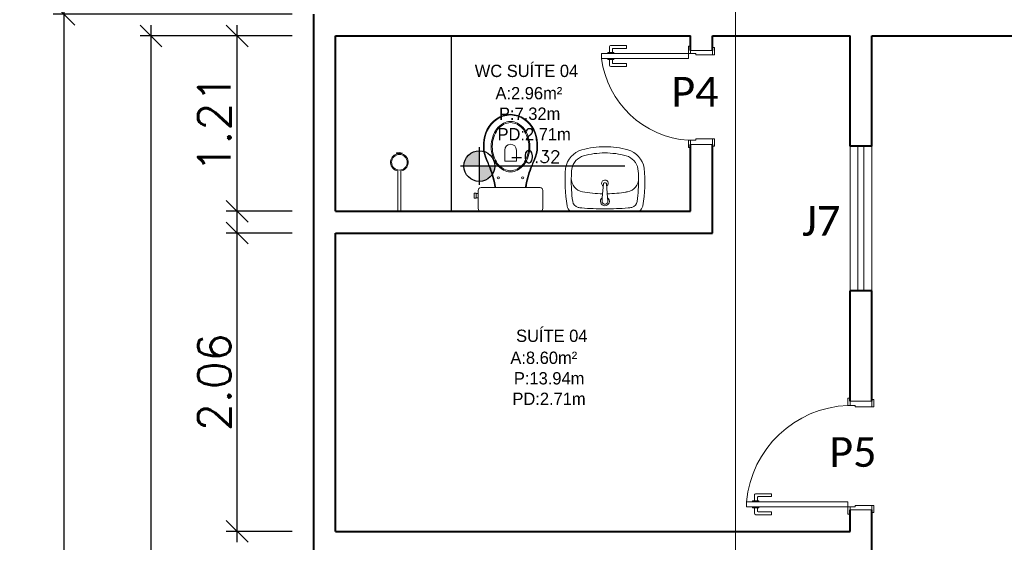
# Model space of a CAD drawing. Header units: millimetres. Extents: x 26 to 1362, y 24 to 358.
# Tile 72 of 256: x 541.95 to 548.74, y 175.76 to 179.36. Entities that reach past the tile are written whole.
import ezdxf
from ezdxf.lldxf.tags import DXFTag

# ---------------------------------------------------------------- set-up
doc = ezdxf.new("R2010")
doc.units = ezdxf.units.MM
doc.layers.add('ARQ-PISO', color=8, linetype='Continuous')
doc.layers.add('PDF4_Text', color=7, linetype='Continuous')
for name, color, linetype, lineweight in [('MB_ALVENARIA', 7, 'Continuous', 40), ('MB_COTA', 7, 'Continuous', 13), ('MB_ESQUADRIA', 7, 'Continuous', 5), ('MB_MOBILIÁRIO', 8, 'Continuous', 13), ('MB_TEXTO_0', 7, 'Continuous', 13), ('TEXTO', 7, 'Continuous', 20)]:
    doc.layers.add(name, color=color, linetype=linetype, lineweight=lineweight)
doc.styles.add('AVANT', font='txt')
doc.styles.add('PDF Calibri', font='calibri.ttf')
doc.styles.add('ROMANS', font='romans.shx')
tags = doc.linetypes.add('DASHDOT', pattern=[1, 0.5, -0.25, 0, -0.25]).pattern_tags.tags
tags[10:11] = [DXFTag(74, 4), DXFTag(75, 0), DXFTag(340, '0'), DXFTag(46, 1.0), DXFTag(50, 0.0), DXFTag(44, 0.0), DXFTag(45, 0.0)]
tags[8:9] = [DXFTag(74, 4), DXFTag(75, 0), DXFTag(340, '0'), DXFTag(46, 1.0), DXFTag(50, 0.0), DXFTag(44, 0.0), DXFTag(45, 0.0)]
tags[6:7] = [DXFTag(74, 4), DXFTag(75, 0), DXFTag(340, '0'), DXFTag(46, 1.0), DXFTag(50, 0.0), DXFTag(44, 0.0), DXFTag(45, 0.0)]
tags[4:5] = [DXFTag(74, 4), DXFTag(75, 0), DXFTag(340, '0'), DXFTag(46, 1.0), DXFTag(50, 0.0), DXFTag(44, 0.0), DXFTag(45, 0.0)]
doc.dimstyles.new('LOHAINA 1-150', dxfattribs={"dimscale": 1.5, "dimtxt": 0.15, "dimasz": 0.1, "dimexe": 0.05, "dimexo": 0.1, "dimgap": 0.03, "dimtad": 1, "dimzin": 5, "dimdsep": 46, "dimtxsty": 'ROMANS', "dimblk": 'OBLIQUE', "dimcen": 0, "dimdle": 0.05, "dimclrd": 256, "dimclre": 256, "dimadec": 0, "dimazin": 0, "dimtfac": 1, "dimtofl": 0, "dimtmove": 2, "dimatfit": 3, "dimfxl": 0.04, "dimtolj": 1, "dimtzin": 1, "dimarcsym": 0})

# ---------------------------------------------------------------- blocks, each defined once
blk = doc.blocks.new('_Oblique')
at = {"color": 0, "linetype": 'ByBlock', "lineweight": -2}
blk.add_line((-0.5, -0.5), (0.5, 0.5), dxfattribs=at)
blk = doc.blocks.new('*D136')
at = {"layer": 'DEFPOINTS', "color": 0, "transparency": 16777216}
for p in [(543.9756, 179.4015), (542.2504, 134.4815), (543.9756, 134.4815)]:
    blk.add_point(p, dxfattribs=at)
at = {"layer": 'MB_COTA', "lineweight": -2, "transparency": 16777216}
for p, q in [((542.2504, 179.4765), (542.2504, 134.4065)), ((543.8256, 179.4015), (542.1754, 179.4015)), ((543.8256, 134.4815), (542.1754, 134.4815))]:
    blk.add_line(p, q, dxfattribs=at)
at = {"layer": 'MB_COTA', "lineweight": -2, "transparency": 16777216, "xscale": 0.15, "yscale": 0.15, "zscale": 0.15}
for p, rotation in [((542.2504, 179.4015), 90), ((542.2504, 134.4815), 270)]:
    blk.add_blockref('_Oblique', p, dxfattribs=dict(at, rotation=rotation))
at = {"layer": 'MB_COTA', "color": 0, "transparency": 16777216, "insert": (542.0929, 156.9415), "char_height": 0.225, "attachment_point": 5, "rotation": 90, "style": 'ROMANS'}
blk.add_mtext('\\A1;44.92', dxfattribs=at)
blk = doc.blocks.new('*D143')
at = {"layer": 'DEFPOINTS', "color": 0, "transparency": 16777216}
for p in [(542.852, 179.2515), (543.9756, 179.2515), (543.9756, 171.5415)]:
    blk.add_point(p, dxfattribs=at)
at = {"layer": 'MB_COTA', "lineweight": -2, "transparency": 16777216}
for p, q in [((542.852, 171.4665), (542.852, 179.3265)), ((543.8256, 179.2515), (542.777, 179.2515)), ((543.8256, 171.5415), (542.777, 171.5415))]:
    blk.add_line(p, q, dxfattribs=at)
at = {"layer": 'MB_COTA', "lineweight": -2, "transparency": 16777216, "xscale": 0.15, "yscale": 0.15, "zscale": 0.15}
for p, rotation in [((542.852, 179.2515), 90), ((542.852, 171.5415), 270)]:
    blk.add_blockref('_Oblique', p, dxfattribs=dict(at, rotation=rotation))
at = {"layer": 'MB_COTA', "color": 0, "transparency": 16777216, "insert": (542.6945, 175.3965), "char_height": 0.225, "attachment_point": 5, "rotation": 90, "style": 'ROMANS'}
blk.add_mtext('\\A1;7.71', dxfattribs=at)
blk = doc.blocks.new('*D146')
at = {"layer": 'DEFPOINTS', "color": 0, "transparency": 16777216}
for p in [(543.4461, 177.8915), (543.9756, 177.8915), (543.9756, 175.8315)]:
    blk.add_point(p, dxfattribs=at)
at = {"layer": 'MB_COTA', "lineweight": -2, "transparency": 16777216}
for p, q in [((543.4461, 175.7565), (543.4461, 177.9665)), ((543.8256, 177.8915), (543.3711, 177.8915)), ((543.8256, 175.8315), (543.3711, 175.8315))]:
    blk.add_line(p, q, dxfattribs=at)
at = {"layer": 'MB_COTA', "lineweight": -2, "transparency": 16777216, "xscale": 0.15, "yscale": 0.15, "zscale": 0.15}
for p, rotation in [((543.4461, 177.8915), 90), ((543.4461, 175.8315), 270)]:
    blk.add_blockref('_Oblique', p, dxfattribs=dict(at, rotation=rotation))
at = {"layer": 'MB_COTA', "color": 0, "transparency": 16777216, "insert": (543.2886, 176.8615), "char_height": 0.225, "attachment_point": 5, "rotation": 90, "style": 'ROMANS'}
blk.add_mtext('\\A1;2.06', dxfattribs=at)
blk = doc.blocks.new('*D147')
at = {"layer": 'DEFPOINTS', "color": 0, "transparency": 16777216}
for p in [(543.4461, 179.2515), (543.9756, 179.2515), (543.9756, 178.0415)]:
    blk.add_point(p, dxfattribs=at)
at = {"layer": 'MB_COTA', "lineweight": -2, "transparency": 16777216}
for p, q in [((543.4461, 177.9665), (543.4461, 179.3265)), ((543.8256, 179.2515), (543.3711, 179.2515)), ((543.8256, 178.0415), (543.3711, 178.0415))]:
    blk.add_line(p, q, dxfattribs=at)
at = {"layer": 'MB_COTA', "lineweight": -2, "transparency": 16777216, "xscale": 0.15, "yscale": 0.15, "zscale": 0.15}
for p, rotation in [((543.4461, 179.2515), 90), ((543.4461, 178.0415), 270)]:
    blk.add_blockref('_Oblique', p, dxfattribs=dict(at, rotation=rotation))
at = {"layer": 'MB_COTA', "color": 0, "transparency": 16777216, "insert": (543.2886, 178.6465), "char_height": 0.225, "attachment_point": 5, "rotation": 90, "style": 'ROMANS'}
blk.add_mtext('\\A1;1.21', dxfattribs=at)

msp = doc.modelspace()

# ---------------------------------------------------------------- hatches: boundary and pattern name
at = {"transparency": 33554687}
h = msp.add_hatch(color=9, dxfattribs=at)
h.paths.add_polyline_path([(545.1176, 178.3534), (545.1176, 178.2471, 0.414214), (545.2239, 178.3534)])
h.paths.add_polyline_path([(545.1176, 178.3534), (545.1176, 178.4597, 0.414214), (545.0113, 178.3534)])

# ---------------------------------------------------------------- linework, layer by layer
for p, q in [((545.1176, 178.2238), (545.1176, 178.483)), ((546.1223, 178.3534), (544.9881, 178.3534))]:
    msp.add_line(p, q, dxfattribs=at)
msp.add_circle((545.1176, 178.3534), 0.1063, dxfattribs=at)
at = {"layer": 'ARQ-PISO'}
msp.add_lwpolyline([(544.9256, 178.0415), (544.9256, 179.2515)], dxfattribs=at)
at = {"layer": 'MB_ALVENARIA'}
msp.add_line((543.9756, 134.4815), (543.9756, 179.4015), dxfattribs=at)
for points in [[(544.1256, 179.2515), (546.5756, 179.2515)], [(544.1256, 178.0415), (544.1256, 179.2515)], [(546.5756, 179.1515), (546.5756, 179.2515)], [(546.7256, 179.2515), (547.6756, 179.2515)], [(546.7256, 179.1515), (546.7256, 179.2515)], [(547.6756, 178.4915), (547.6756, 179.2515)], [(547.8256, 179.2515), (548.8806, 179.2515)], [(547.8256, 178.4915), (547.8256, 179.2515)], [(546.5756, 178.0415), (546.5756, 178.5015)], [(546.7256, 177.8915), (546.7256, 178.5015)], [(547.8256, 178.4915), (547.6756, 178.4915)], [(544.1256, 178.0415), (546.5756, 178.0415)], [(544.1256, 177.8915), (546.7256, 177.8915)], [(544.1256, 175.8315), (544.1256, 177.8915)], [(547.6756, 176.7315), (547.6756, 177.4915)], [(547.8256, 177.4915), (547.6756, 177.4915)], [(547.8256, 176.7315), (547.8256, 177.4915)], [(547.6756, 175.8315), (547.6756, 175.9815)], [(547.8256, 175.5315), (547.8256, 175.9815)], [(544.1256, 175.8315), (547.6756, 175.8315)]]:
    msp.add_lwpolyline(points, dxfattribs=at)
at = {"layer": 'MB_ESQUADRIA'}
for p, q in [((546.0035, 179.131), (546.0035, 179.1374)), ((546.0035, 179.1374), (546.0462, 179.1374)), ((546.0035, 179.131), (546.0035, 179.1374)), ((546.0035, 179.1374), (546.0462, 179.1374)), ((546.0161, 179.1374), (546.0161, 179.176)), ((546.0161, 179.1374), (546.0161, 179.176)), ((546.0261, 179.186), (546.1331, 179.1861)), ((546.0261, 179.186), (546.1331, 179.1861)), ((546.0361, 179.161), (546.0361, 179.1374)), ((546.0361, 179.161), (546.0361, 179.1374)), ((546.1331, 179.1661), (546.0411, 179.166)), ((546.1331, 179.1661), (546.0411, 179.166)), ((546.0462, 179.1374), (546.0462, 179.1311)), ((546.0462, 179.1374), (546.0462, 179.1311)), ((546.1331, 179.1861), (546.1331, 179.1661)), ((546.1331, 179.1861), (546.1331, 179.1661)), ((546.5756, 179.1315), (546.5756, 179.1565)), ((546.5756, 179.1315), (546.5756, 179.1565)), ((546.5756, 179.1315), (546.5756, 179.1565)), ((546.5756, 179.1315), (546.5756, 179.1565)), ((546.5756, 179.1515), (546.5756, 179.1515)), ((546.6106, 179.1315), (546.5756, 179.1315)), ((546.6106, 179.1315), (546.5756, 179.1315)), ((546.6106, 179.1315), (546.5756, 179.1315)), ((546.6106, 179.1315), (546.5756, 179.1315)), ((546.6106, 179.1315), (546.6106, 179.1215)), ((546.6106, 179.1315), (546.6106, 179.1215)), ((546.6106, 179.1315), (546.6106, 179.1215)), ((546.6106, 179.1315), (546.6106, 179.1215)), ((546.7256, 179.1215), (546.7256, 179.1565)), ((546.7256, 179.1215), (546.7256, 179.1565)), ((546.7256, 179.1215), (546.7256, 179.1565)), ((546.7256, 179.1215), (546.7256, 179.1565)), ((546.7256, 179.1515), (546.7256, 179.1515)), ((546.0036, 179.096), (546.0036, 179.0897)), ((546.0036, 179.096), (546.0036, 179.0897)), ((546.0036, 179.0897), (546.0462, 179.0897)), ((546.0036, 179.0897), (546.0462, 179.0897)), ((546.0161, 179.0897), (546.0161, 179.0511)), ((546.0161, 179.0897), (546.0161, 179.0511)), ((546.0361, 179.0661), (546.0361, 179.0897)), ((546.0361, 179.0661), (546.0361, 179.0897)), ((546.1331, 179.0611), (546.0411, 179.0611)), ((546.1331, 179.0611), (546.0411, 179.0611)), ((546.0462, 179.0897), (546.0462, 179.0961)), ((546.0462, 179.0897), (546.0462, 179.0961)), ((546.1331, 179.0411), (546.1331, 179.0611)), ((546.1331, 179.0411), (546.1331, 179.0611)), ((546.6106, 179.1215), (546.7256, 179.1215)), ((546.6106, 179.1215), (546.7256, 179.1215)), ((546.6106, 179.1215), (546.7256, 179.1215)), ((546.6106, 179.1215), (546.7256, 179.1215)), ((546.0261, 179.0411), (546.1331, 179.0411)), ((546.0261, 179.0411), (546.1331, 179.0411)), ((546.6107, 178.5315), (546.5757, 178.5315)), ((546.5757, 178.5315), (546.5757, 178.5065)), ((546.6107, 178.5315), (546.5757, 178.5315)), ((546.5757, 178.5315), (546.5757, 178.5065)), ((546.6107, 178.5415), (546.7257, 178.5414)), ((546.6107, 178.5315), (546.6107, 178.5415)), ((546.6107, 178.5415), (546.7257, 178.5414)), ((546.6107, 178.5315), (546.6107, 178.5415)), ((546.7257, 178.5414), (546.7257, 178.5064)), ((546.7257, 178.5414), (546.7257, 178.5064)), ((547.6756, 176.7015), (547.6756, 176.7265)), ((547.6756, 176.7015), (547.6756, 176.7265)), ((547.7106, 176.7015), (547.6756, 176.7015)), ((547.7106, 176.7015), (547.6756, 176.7015)), ((547.7106, 176.7015), (547.7106, 176.6915)), ((547.7106, 176.7015), (547.7106, 176.6915)), ((547.7106, 176.6915), (547.8256, 176.6916)), ((547.7106, 176.6915), (547.8256, 176.6916)), ((547.8256, 176.6916), (547.8256, 176.7266)), ((547.8256, 176.6916), (547.8256, 176.7266)), ((547.0161, 176.0432), (547.0161, 176.0819)), ((547.0161, 176.0432), (547.0161, 176.0819)), ((547.0261, 176.0919), (547.1331, 176.0918)), ((547.0261, 176.0919), (547.1331, 176.0918)), ((547.0361, 176.0669), (547.0361, 176.0432)), ((547.0361, 176.0669), (547.0361, 176.0432)), ((547.1331, 176.0718), (547.0411, 176.0719)), ((547.1331, 176.0718), (547.0411, 176.0719)), ((547.1331, 176.0918), (547.1331, 176.0718)), ((547.1331, 176.0918), (547.1331, 176.0718)), ((547.0035, 176.0369), (547.0035, 176.0432)), ((547.0035, 176.0432), (547.0462, 176.0432)), ((547.0035, 176.0369), (547.0035, 176.0432)), ((547.0035, 176.0432), (547.0462, 176.0432)), ((547.0035, 176.0019), (547.0035, 175.9956)), ((547.0035, 176.0019), (547.0035, 175.9956)), ((547.0461, 175.9955), (547.0461, 176.0019)), ((547.0461, 175.9955), (547.0461, 176.0019)), ((547.0462, 176.0432), (547.0462, 176.0369)), ((547.0462, 176.0432), (547.0462, 176.0369)), ((547.6756, 176.0015), (547.6756, 175.9765)), ((547.7106, 176.0015), (547.6756, 176.0015)), ((547.6756, 176.0015), (547.6756, 175.9765)), ((547.7106, 176.0015), (547.6756, 176.0015)), ((547.6756, 176.0015), (547.6756, 175.9765)), ((547.7106, 176.0015), (547.6756, 176.0015)), ((547.6756, 176.0015), (547.6756, 175.9765)), ((547.7106, 176.0015), (547.6756, 176.0015)), ((547.7106, 176.0115), (547.8256, 176.0115)), ((547.7106, 176.0015), (547.7106, 176.0115)), ((547.7106, 176.0115), (547.8256, 176.0115)), ((547.7106, 176.0015), (547.7106, 176.0115)), ((547.7106, 176.0115), (547.8256, 176.0115)), ((547.7106, 176.0015), (547.7106, 176.0115)), ((547.7106, 176.0115), (547.8256, 176.0115)), ((547.7106, 176.0015), (547.7106, 176.0115)), ((547.8256, 176.0115), (547.8256, 175.9765)), ((547.8256, 176.0115), (547.8256, 175.9765)), ((547.8256, 176.0115), (547.8256, 175.9765)), ((547.8256, 176.0115), (547.8256, 175.9765)), ((547.0035, 175.9956), (547.0461, 175.9955)), ((547.0035, 175.9956), (547.0461, 175.9955)), ((547.0161, 175.9955), (547.0161, 175.9569)), ((547.0161, 175.9955), (547.0161, 175.9569)), ((547.026, 175.9469), (547.133, 175.9468)), ((547.026, 175.9469), (547.133, 175.9468)), ((547.0361, 175.9719), (547.0361, 175.9955)), ((547.0361, 175.9719), (547.0361, 175.9955)), ((547.1331, 175.9668), (547.0411, 175.9669)), ((547.1331, 175.9668), (547.0411, 175.9669)), ((547.133, 175.9468), (547.1331, 175.9668)), ((547.133, 175.9468), (547.1331, 175.9668))]:
    msp.add_line(p, q, dxfattribs=at)
for points in [[(545.9606, 179.0964), (546.5606, 179.0965), (546.5606, 179.1315), (545.9606, 179.1314), (545.9606, 179.0964)], [(546.5756, 179.1565), (546.5756, 179.1815), (546.5606, 179.1815), (546.5606, 179.1315), (546.5756, 179.1315), (546.5756, 179.1315)], [(546.5756, 179.1565), (546.5756, 179.1815), (546.5606, 179.1815), (546.5606, 179.1315), (546.5756, 179.1315), (546.5756, 179.1315)], [(546.5756, 179.1565), (546.5756, 179.1815), (546.5606, 179.1815), (546.5606, 179.1315), (546.5756, 179.1315), (546.5756, 179.1315)], [(546.5756, 179.1565), (546.5756, 179.1815), (546.5606, 179.1815), (546.5606, 179.1315), (546.5756, 179.1315), (546.5756, 179.1315)], [(546.7256, 179.1515), (546.7256, 179.1515), (546.5756, 179.1515)], [(546.7256, 179.1215), (546.7406, 179.1215), (546.7406, 179.1715), (546.7256, 179.1715), (546.7256, 179.1565)], [(546.7256, 179.1215), (546.7406, 179.1215), (546.7406, 179.1715), (546.7256, 179.1715), (546.7256, 179.1565)], [(546.7256, 179.1215), (546.7406, 179.1215), (546.7406, 179.1715), (546.7256, 179.1715), (546.7256, 179.1565)], [(546.7256, 179.1215), (546.7406, 179.1215), (546.7406, 179.1715), (546.7256, 179.1715), (546.7256, 179.1565)], [(546.5757, 178.5065), (546.5757, 178.4815), (546.5607, 178.4815), (546.5607, 178.5315), (546.5757, 178.5315), (546.5757, 178.5315)], [(546.5757, 178.5065), (546.5757, 178.4815), (546.5607, 178.4815), (546.5607, 178.5315), (546.5757, 178.5315), (546.5757, 178.5315)], [(546.7257, 178.5414), (546.7407, 178.5414), (546.7407, 178.4914), (546.7257, 178.4914), (546.7257, 178.5064)], [(546.7257, 178.5414), (546.7407, 178.5414), (546.7407, 178.4914), (546.7257, 178.4914), (546.7257, 178.5064)], [(546.5756, 178.5015), (546.7256, 178.5015)], [(547.6756, 177.4915), (547.6756, 178.4915)], [(547.7306, 178.4915), (547.7306, 177.4915)], [(547.7706, 178.4915), (547.7706, 177.4915)], [(547.8256, 177.4915), (547.8256, 178.4915)], [(547.6756, 176.7265), (547.6756, 176.7515), (547.6606, 176.7515), (547.6606, 176.7015), (547.6756, 176.7015), (547.6756, 176.7015)], [(547.6756, 176.7265), (547.6756, 176.7515), (547.6606, 176.7515), (547.6606, 176.7015), (547.6756, 176.7015), (547.6756, 176.7015)], [(547.8256, 176.7315), (547.6756, 176.7315)], [(547.8256, 176.6916), (547.8406, 176.6916), (547.8406, 176.7416), (547.8256, 176.7416), (547.8256, 176.7266)], [(547.8256, 176.6916), (547.8406, 176.6916), (547.8406, 176.7416), (547.8256, 176.7416), (547.8256, 176.7266)], [(546.9606, 176.0365), (547.6606, 176.0365), (547.6606, 176.0015), (546.9606, 176.0015), (546.9606, 176.0365)], [(547.6756, 175.9765), (547.6756, 175.9515), (547.6606, 175.9515), (547.6606, 176.0015), (547.6756, 176.0015), (547.6756, 176.0015)], [(547.6756, 175.9765), (547.6756, 175.9515), (547.6606, 175.9515), (547.6606, 176.0015), (547.6756, 176.0015), (547.6756, 176.0015)], [(547.6756, 175.9765), (547.6756, 175.9515), (547.6606, 175.9515), (547.6606, 176.0015), (547.6756, 176.0015), (547.6756, 176.0015)], [(547.6756, 175.9765), (547.6756, 175.9515), (547.6606, 175.9515), (547.6606, 176.0015), (547.6756, 176.0015), (547.6756, 176.0015)], [(547.8256, 176.0115), (547.8406, 176.0115), (547.8406, 175.9615), (547.8256, 175.9615), (547.8256, 175.9765)], [(547.8256, 176.0115), (547.8406, 176.0115), (547.8406, 175.9615), (547.8256, 175.9615), (547.8256, 175.9765)], [(547.8256, 176.0115), (547.8406, 176.0115), (547.8406, 175.9615), (547.8256, 175.9615), (547.8256, 175.9765)], [(547.8256, 176.0115), (547.8406, 176.0115), (547.8406, 175.9615), (547.8256, 175.9615), (547.8256, 175.9765)], [(547.6756, 175.9815), (547.6756, 175.9815), (547.8256, 175.9815)]]:
    msp.add_lwpolyline(points, dxfattribs=at)
for centre, radius, start, end in [((546.0261, 179.176), 0.01, 90.03191, 180.03191), ((546.0261, 179.176), 0.01, 90.03191, 180.03191), ((546.0411, 179.161), 0.005, 90.03191, 180.03191), ((546.0411, 179.161), 0.005, 90.03191, 180.03191), ((546.6041, 179.1787), 0.6487, 187.28835, 266.16281), ((546.6041, 179.1787), 0.6487, 187.28835, 266.16281), ((546.0411, 179.0661), 0.005, 180.03191, 270.03191), ((546.0411, 179.0661), 0.005, 180.03191, 270.03191), ((546.0261, 179.0511), 0.01, 180.03191, 270.03191), ((546.0261, 179.0511), 0.01, 180.03191, 270.03191), ((547.6921, 175.9674), 0.7347, 92.45087, 174.57378), ((547.6921, 175.9674), 0.7347, 92.45087, 174.57378), ((547.0261, 176.0819), 0.01, 89.97107, 179.97107), ((547.0261, 176.0819), 0.01, 89.97107, 179.97107), ((547.0411, 176.0669), 0.005, 89.97107, 179.97107), ((547.0411, 176.0669), 0.005, 89.97107, 179.97107), ((547.0261, 175.9569), 0.01, 179.97107, 269.97107), ((547.0261, 175.9569), 0.01, 179.97107, 269.97107), ((547.0411, 175.9719), 0.005, 179.97107, 269.97107), ((547.0411, 175.9719), 0.005, 179.97107, 269.97107)]:
    msp.add_arc(centre, radius, start, end, dxfattribs=at)
at = {"layer": 'MB_MOBILIÁRIO'}
for p, q in [((544.5658, 178.4468), (544.5658, 178.4404)), ((544.5658, 178.4468), (544.5658, 178.4404)), ((544.5458, 178.4432), (544.5476, 178.4376)), ((544.5835, 178.4377), (544.5852, 178.4432)), ((544.5558, 178.3196), (544.5558, 178.0415)), ((544.5758, 178.3196), (544.5758, 178.0415)), ((545.9654, 178.135), (545.9739, 178.2327)), ((545.9789, 178.2373), (545.9893, 178.2373)), ((546.0019, 178.1348), (545.9943, 178.2327)), ((545.9646, 178.1134), (545.9663, 178.1347)), ((546.0036, 178.1134), (546.0019, 178.1348)), ((544.5758, 178.0415), (544.5558, 178.0415)), ((545.1293, 178.0415), (545.5366, 178.0415))]:
    msp.add_line(p, q, dxfattribs=at)
for points in [[(545.3325, 178.3135, -0.124451), (545.2834, 178.3259, -0.105729), (545.2382, 178.3645, -0.086876), (545.2098, 178.419, -0.077041), (545.1992, 178.4875, -0.077041), (545.2098, 178.5559, -0.086876), (545.2382, 178.6105, -0.105729), (545.2834, 178.649, -0.124451), (545.3325, 178.6614, -0.124451), (545.3817, 178.649, -0.105729), (545.4269, 178.6105, -0.086876), (545.4553, 178.5559, -0.077041), (545.4659, 178.4875, -0.077041), (545.4553, 178.419, -0.086876), (545.4269, 178.3645, -0.105729), (545.3817, 178.3259, -0.124451)], [(545.3325, 178.3216, -0.124451), (545.2866, 178.3332, -0.105729), (545.2438, 178.3697, -0.086876), (545.2167, 178.4218, -0.077041), (545.2065, 178.4875, -0.077041), (545.2167, 178.5531, -0.086876), (545.2438, 178.6052, -0.105729), (545.2866, 178.6417, -0.124451), (545.3325, 178.6533, -0.124451), (545.3785, 178.6417, -0.105729), (545.4213, 178.6052, -0.086876), (545.4484, 178.5531, -0.077041), (545.4586, 178.4875, -0.077041), (545.4484, 178.4218, -0.086876), (545.4213, 178.3697, -0.105729), (545.3785, 178.3332, -0.124451)]]:
    msp.add_lwpolyline(points, format="xyb", close=True, dxfattribs=at)
for points in [[(545.2925, 178.4638), (545.2925, 178.3865), (545.3333, 178.3865)], [(545.3733, 178.4638), (545.3733, 178.3865), (545.3325, 178.3865)], [(545.1293, 178.0415), (545.1293, 178.0415), (545.1214, 178.0429), (545.1149, 178.0472), (545.1106, 178.0537), (545.1092, 178.0615), (545.1092, 178.1854), (545.1092, 178.1854), (545.1106, 178.1932), (545.1149, 178.1997), (545.1214, 178.204), (545.1293, 178.2054), (545.3325, 178.2054)], [(545.2302, 178.2061), (545.2302, 178.2061), (545.2304, 178.2054)], [(545.5366, 178.0415), (545.5366, 178.0415), (545.5444, 178.0429), (545.5502, 178.0472), (545.5545, 178.0537), (545.5559, 178.0615), (545.5559, 178.1854), (545.5559, 178.1854), (545.5545, 178.1932), (545.5502, 178.1997), (545.5444, 178.204), (545.5366, 178.2054), (545.3325, 178.2054)], [(545.4349, 178.2061), (545.4349, 178.2061), (545.4347, 178.2054)], [(545.0963, 178.1668), (545.0813, 178.1668), (545.0813, 178.1489), (545.0813, 178.131), (545.0963, 178.131), (545.0963, 178.1338), (545.1092, 178.1338)], [(545.0963, 178.1668), (545.0963, 178.1639)], [(545.0963, 178.1338), (545.0963, 178.1639)], [(545.0963, 178.1639), (545.1092, 178.1639)]]:
    msp.add_lwpolyline(points, dxfattribs=at)
for centre, radius in [((544.5658, 178.3796), 0.0541), ((545.2488, 178.2723), 0.00752), ((545.417, 178.2723), 0.00752)]:
    msp.add_circle(centre, radius, dxfattribs=at)
for centre, radius, start, end in [((545.3408, 178.5216), 0.1898, 92.79189, 154.23754), ((545.3408, 178.5216), 0.1851, 92.79189, 154.23754), ((545.3242, 178.5216), 0.1851, 25.76246, 87.20811), ((545.3242, 178.5216), 0.1898, 25.76246, 87.20811), ((545.4, 178.4946), 0.2549, 154.55417, 197.90961), ((545.3963, 178.4949), 0.2467, 154.23754, 198.13298), ((545.2688, 178.4949), 0.2467, 341.86702, 25.76246), ((545.2651, 178.4946), 0.2549, 342.09039, 25.44583), ((544.5504, 178.4824), 0.0388, 263.97868, 293.35334), ((544.5811, 178.4824), 0.0388, 246.64666, 275.28949), ((545.3329, 178.4638), 0.0404, 0, 180), ((544.5658, 178.3796), 0.0608, 107.38796, 260.53127), ((544.5463, 178.4434), 0.000485, 83.97868, 197.38796), ((544.5658, 178.3796), 0.0608, 73.0092, 107.38796), ((544.5658, 178.3796), 0.0608, 279.46873, 73.0092), ((544.5847, 178.4433), 0.000485, 343.0092, 95.28949), ((518.5199, 167.3029), 28.863, 22.48168, 22.6462), ((519.958, 167.9016), 27.3099, 22.47426, 22.64856), ((570.7071, 167.9016), 27.3099, 157.35144, 157.52574), ((572.1452, 167.3029), 28.863, 157.3538, 157.51832), ((544.4742, 178.075), 0.7626, 9.83702, 20.30912), ((544.4742, 178.075), 0.7673, 9.83702, 20.30912), ((546.1909, 178.075), 0.7673, 159.69088, 170.16298), ((546.1909, 178.075), 0.7626, 159.69088, 170.16298), ((545.9789, 178.2323), 0.005, 90, 175.55374), ((545.9893, 178.2323), 0.005, 4.44626, 90), ((545.9841, 178.1104), 0.0309, 127.13786, 52.86214), ((545.9841, 178.1104), 0.0197, 171.10748, 8.89252)]:
    msp.add_arc(centre, radius, start, end, dxfattribs=at)
for points in [[(545.8254, 178.4656), (545.7666, 178.4495), (545.7234, 178.3994), (545.713, 178.3391)], [(545.9841, 178.487), (545.9305, 178.487), (545.8771, 178.4798), (545.8254, 178.4656)], [(546.1427, 178.4656), (546.091, 178.4798), (546.0377, 178.487), (545.9841, 178.487)], [(546.2551, 178.3391), (546.2447, 178.3994), (546.2015, 178.4495), (546.1427, 178.4656)], [(545.8369, 178.4244), (545.7949, 178.4129), (545.7641, 178.3772), (545.7558, 178.3343)], [(545.9841, 178.4442), (545.9343, 178.4442), (545.8848, 178.4375), (545.8369, 178.4244)], [(546.1313, 178.4244), (546.0833, 178.4375), (546.0338, 178.4442), (545.9841, 178.4442)], [(546.2123, 178.3343), (546.204, 178.3772), (546.1732, 178.4129), (546.1313, 178.4244)], [(545.713, 178.3391), (545.705, 178.2521), (545.7084, 178.1643), (545.7232, 178.0781)], [(545.7558, 178.3343), (545.7538, 178.3125), (545.7526, 178.2907), (545.7521, 178.2688)], [(546.2161, 178.2688), (546.2156, 178.2907), (546.2143, 178.3125), (546.2123, 178.3343)], [(546.2449, 178.0781), (546.2598, 178.1643), (546.2632, 178.2521), (546.2551, 178.3391)], [(545.7521, 178.2688), (545.7509, 178.2157), (545.7541, 178.1626), (545.7618, 178.1101)], [(545.7521, 178.2688), (545.751, 178.2227), (545.7843, 178.1829), (545.8298, 178.1757)], [(546.1407, 178.1762), (546.1851, 178.1844), (546.2171, 178.2236), (546.2161, 178.2688)], [(546.2064, 178.1101), (546.214, 178.1626), (546.2173, 178.2157), (546.2161, 178.2688)], [(545.8291, 178.1759), (545.8751, 178.1675), (545.9217, 178.163), (545.9684, 178.1627)], [(545.9997, 178.1627), (546.0439, 178.163), (546.0879, 178.167), (546.1314, 178.1745)], [(546.1265, 178.1737), (546.1312, 178.1745), (546.136, 178.1753), (546.1407, 178.1762)], [(545.7618, 178.1101), (545.7647, 178.0901), (545.7793, 178.0738), (545.7988, 178.0687)], [(546.1693, 178.0687), (546.1889, 178.0738), (546.2035, 178.0901), (546.2064, 178.1101)], [(545.7233, 178.0776), (545.7257, 178.0632), (545.7344, 178.0506), (545.747, 178.0431)], [(545.9841, 178.0431), (545.9841, 178.0431), (545.747, 178.0431), (545.747, 178.0431)], [(545.7988, 178.0687), (545.8072, 178.0666), (545.8157, 178.0652), (545.8243, 178.0645)], [(545.8243, 178.0645), (545.8774, 178.0602), (545.9307, 178.0581), (545.9841, 178.0581)], [(545.9841, 178.0581), (546.0374, 178.0581), (546.0907, 178.0602), (546.1439, 178.0645)], [(545.9841, 178.0431), (545.9841, 178.0431), (546.2212, 178.0431), (546.2212, 178.0431)], [(546.1439, 178.0645), (546.1524, 178.0652), (546.161, 178.0666), (546.1693, 178.0687)], [(546.2212, 178.0431), (546.2337, 178.0506), (546.2424, 178.0632), (546.2449, 178.0776)]]:
    msp.add_open_spline(points, degree=3, dxfattribs=at)
msp.add_open_spline([(545.9957, 178.2149), (546.0022, 178.2188), (546.0066, 178.226), (546.0066, 178.2342), (546.0066, 178.2342), (546.0066, 178.2466), (545.9965, 178.2567), (545.9841, 178.2567), (545.9841, 178.2567), (545.9716, 178.2567), (545.9615, 178.2466), (545.9615, 178.2342), (545.9615, 178.226), (545.9659, 178.2188), (545.9725, 178.2149)], degree=3, knots=[0.3352857, 0.3352857, 0.3352857, 0.3352857, 0.5, 0.5, 0.5, 0.625, 0.75, 0.75, 0.75, 0.875, 1, 1, 1, 1.164877, 1.164877, 1.164877, 1.164877], dxfattribs=at)
at = {"layer": 'TEXTO', "linetype": 'DASHDOT', "ltscale": 2}
msp.add_line((546.8856, 170.6615), (546.8856, 181.867), dxfattribs=at)

# ---------------------------------------------------------------- texts
at = {"layer": 'MB_TEXTO_0'}
for s, style, p in [('WC SUÍTE 04', 'AVANT', (545.0858, 178.9682)), ('A:2.96m²', 'AVANT', (545.2287, 178.8143)), ('P:7.32m', 'AVANT', (545.253, 178.6726)), ('PD:2.71m', 'AVANT', (545.2429, 178.5309)), ('-0.32', 'ROMANS', (545.3278, 178.3757)), ('SUÍTE 04', 'AVANT', (545.3711, 177.1394)), ('A:8.60m²', 'AVANT', (545.3316, 176.9879)), ('P:13.94m', 'AVANT', (545.3559, 176.8462)), ('PD:2.71m', 'AVANT', (545.3458, 176.7046))]:
    msp.add_text(s, height=0.085, rotation=360, dxfattribs=dict(at, style=style)).set_placement(p)
at = {"layer": 'PDF4_Text', "char_height": 0.20477, "attachment_point": 4, "style": 'PDF Calibri'}
for s, insert in [('P4', (546.4418, 178.8666)), ('J7', (547.3453, 177.9738)), ('P5', (547.5319, 176.3786))]:
    msp.add_mtext(s, dxfattribs=dict(at, insert=insert))

# ---------------------------------------------------------------- dimensions: what is measured, and where the dimension line sits
at = {"layer": 'MB_COTA'}
for base, p1, p2, picture, middle in [((542.2504, 134.4815), (543.9756, 179.4015), (543.9756, 134.4815), '*D136', (542.0929, 156.9415)), ((542.852, 179.2515), (543.9756, 171.5415), (543.9756, 179.2515), '*D143', (542.6945, 175.3965)), ((543.4461, 179.2515), (543.9756, 178.0415), (543.9756, 179.2515), '*D147', (543.2886, 178.6465)), ((543.4461, 177.8915), (543.9756, 175.8315), (543.9756, 177.8915), '*D146', (543.2886, 176.8615))]:
    dim = msp.add_linear_dim(base=base, p1=p1, p2=p2, angle=90, dimstyle='LOHAINA 1-150', dxfattribs=at)
    dim.commit()
    dim.dimension.update_dxf_attribs({"geometry": picture, "text_midpoint": middle})

doc.saveas('drawing.dxf')
